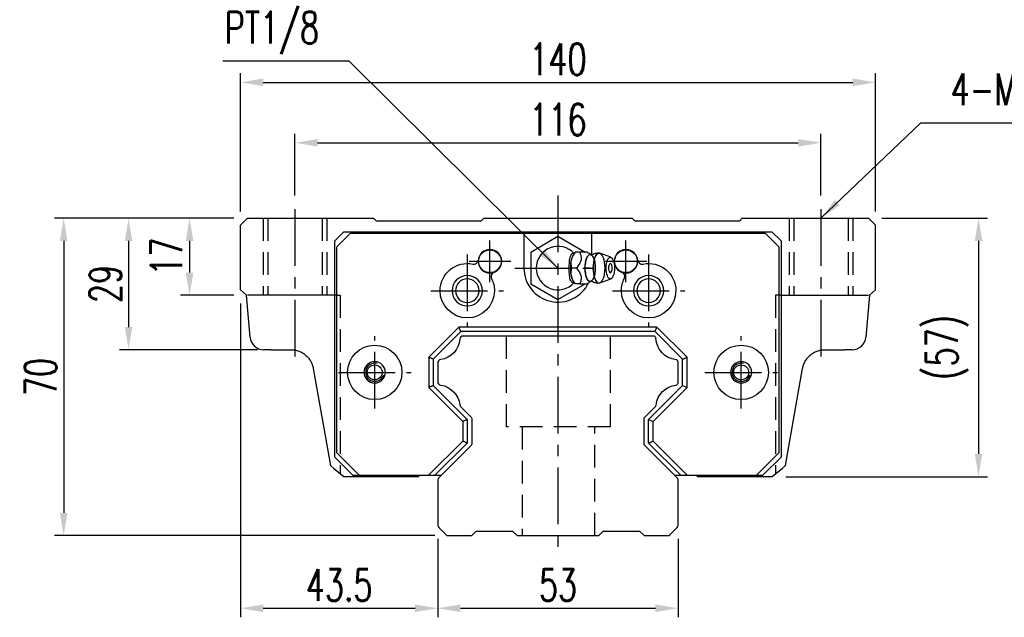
# Model space of a CAD drawing. Header units: millimetres. Extents: x 714 to 1297, y 174 to 394.
# Tile 1 of 51: x 714 to 931, y 184 to 316. Entities that reach past the tile are written whole.
import ezdxf

# ---------------------------------------------------------------- set-up
doc = ezdxf.new("R2010")
doc.units = ezdxf.units.MM
doc.header["$LTSCALE"] = 10
doc.linetypes.add('CENTER', pattern=[2, 1.25, -0.25, 0.25, -0.25])
doc.linetypes.add('DASHED', pattern=[0.75, 0.5, -0.25])
for name, color, linetype in [('2', 7, 'Continuous'), ('4', 7, 'Continuous'), ('CL', 1, 'CENTER'), ('DIM', 4, 'Continuous'), ('HID', 2, 'DASHED'), ('OUT', 3, 'Continuous')]:
    doc.layers.add(name, color=color, linetype=linetype)
doc.styles.add('DIM-7', font='SIMPLEX.shx', dxfattribs={"width": 0.7, "bigfont": 'chineset.shx'})
doc.dimstyles.new('CNS', dxfattribs={"dimtxt": 3.5, "dimasz": 2.5, "dimexe": 1, "dimexo": 1.5, "dimgap": 0.09, "dimtad": 0, "dimdsep": 46, "dimtxsty": 'DIM-7', "dimcen": 0.09, "dimclrd": 1, "dimclre": 1, "dimclrt": 4, "dimadec": 0, "dimazin": 0, "dimtfac": 1, "dimtix": 1, "dimtmove": 2, "dimatfit": 3, "dimfxl": 1, "dimtvp": 0.971429, "dimtolj": 1, "dimarcsym": 0})

# ---------------------------------------------------------------- blocks, each defined once
blk = doc.blocks.new('*D66')
at = {"layer": 'DEFPOINTS', "color": 0, "transparency": 16777216}
for p in [(902.57, 301.8), (762.57, 270.29), (902.57, 270.29)]:
    blk.add_point(p, dxfattribs=at)
at = {"layer": 'DIM', "color": 7, "lineweight": -2, "transparency": 16777216}
for p, q in [((762.57, 273.29), (762.57, 303.8)), ((767.57, 301.8), (897.57, 301.8)), ((902.57, 273.29), (902.57, 303.8))]:
    blk.add_line(p, q, dxfattribs=at)
at = {"layer": 'DIM', "color": 7, "transparency": 16777216}
for points in [[(767.57, 302.64), (767.57, 300.97), (762.57, 301.8)], [(897.57, 302.64), (897.57, 300.97), (902.57, 301.8)]]:
    blk.add_solid(points, dxfattribs=at)
at = {"layer": 'DIM', "color": 7, "transparency": 16777216, "insert": (832.57, 306.9), "char_height": 7, "attachment_point": 5, "style": 'DIM-7'}
blk.add_mtext('\\A1;140', dxfattribs=at)
blk = doc.blocks.new('*D67')
at = {"layer": 'DEFPOINTS', "color": 0, "transparency": 16777216}
for p in [(890.57, 288.47), (774.57, 273.84), (890.57, 273.84)]:
    blk.add_point(p, dxfattribs=at)
at = {"layer": 'DIM', "color": 7, "lineweight": -2, "transparency": 16777216}
for p, q in [((774.57, 276.84), (774.57, 290.47)), ((890.57, 276.84), (890.57, 290.47)), ((779.57, 288.47), (885.57, 288.47))]:
    blk.add_line(p, q, dxfattribs=at)
at = {"layer": 'DIM', "color": 7, "transparency": 16777216}
for points in [[(779.57, 289.31), (779.57, 287.64), (774.57, 288.47)], [(885.57, 289.31), (885.57, 287.64), (890.57, 288.47)]]:
    blk.add_solid(points, dxfattribs=at)
at = {"layer": 'DIM', "color": 7, "transparency": 16777216, "insert": (832.57, 293.57), "char_height": 7, "attachment_point": 5, "style": 'DIM-7'}
blk.add_mtext('\\A1;116', dxfattribs=at)
blk = doc.blocks.new('*D68')
at = {"layer": 'DEFPOINTS', "color": 0, "transparency": 16777216}
for p in [(901.02, 271.84), (879.81, 214.84), (925.31, 214.84)]:
    blk.add_point(p, dxfattribs=at)
at = {"layer": 'DIM', "color": 7, "lineweight": -2, "transparency": 16777216}
for p, q in [((904.02, 271.84), (927.31, 271.84)), ((925.31, 266.84), (925.31, 219.84)), ((882.81, 214.84), (927.31, 214.84))]:
    blk.add_line(p, q, dxfattribs=at)
at = {"layer": 'DIM', "color": 7, "transparency": 16777216}
for points in [[(924.48, 266.84), (926.14, 266.84), (925.31, 271.84)], [(924.48, 219.84), (926.14, 219.84), (925.31, 214.84)]]:
    blk.add_solid(points, dxfattribs=at)
at = {"layer": 'DIM', "color": 7, "transparency": 16777216, "insert": (918.38, 243.34), "char_height": 7, "attachment_point": 5, "rotation": 90, "style": 'DIM-7'}
blk.add_mtext('\\A1;(57)', dxfattribs=at)
blk = doc.blocks.new('*D69')
at = {"layer": 'DEFPOINTS', "color": 0, "transparency": 16777216}
for p in [(806.07, 204.15), (859.07, 204.15), (859.07, 185.83)]:
    blk.add_point(p, dxfattribs=at)
at = {"layer": 'DIM', "color": 7, "lineweight": -2, "transparency": 16777216}
for p, q in [((806.07, 201.15), (806.07, 183.83)), ((859.07, 201.15), (859.07, 183.83)), ((811.07, 185.83), (854.07, 185.83))]:
    blk.add_line(p, q, dxfattribs=at)
at = {"layer": 'DIM', "color": 7, "transparency": 16777216}
for points in [[(811.07, 186.66), (811.07, 184.99), (806.07, 185.83)], [(854.07, 186.66), (854.07, 184.99), (859.07, 185.83)]]:
    blk.add_solid(points, dxfattribs=at)
at = {"layer": 'DIM', "color": 7, "transparency": 16777216, "insert": (832.57, 190.93), "char_height": 7, "attachment_point": 5, "style": 'DIM-7'}
blk.add_mtext('\\A1;53', dxfattribs=at)
blk = doc.blocks.new('*D70')
at = {"layer": 'DEFPOINTS', "color": 0, "transparency": 16777216}
for p in [(762.57, 256.06), (806.07, 204.15), (806.07, 185.83)]:
    blk.add_point(p, dxfattribs=at)
at = {"layer": 'DIM', "color": 7, "lineweight": -2, "transparency": 16777216}
for p, q in [((762.57, 253.06), (762.57, 183.83)), ((806.07, 201.15), (806.07, 183.83)), ((767.57, 185.83), (801.07, 185.83))]:
    blk.add_line(p, q, dxfattribs=at)
at = {"layer": 'DIM', "color": 7, "transparency": 16777216}
for points in [[(767.57, 186.66), (767.57, 184.99), (762.57, 185.83)], [(801.07, 186.66), (801.07, 184.99), (806.07, 185.83)]]:
    blk.add_solid(points, dxfattribs=at)
at = {"layer": 'DIM', "color": 7, "transparency": 16777216, "insert": (784.32, 190.93), "char_height": 7, "attachment_point": 5, "style": 'DIM-7'}
blk.add_mtext('\\A1;43.5', dxfattribs=at)
blk = doc.blocks.new('*D71')
at = {"layer": 'DEFPOINTS', "color": 0, "transparency": 16777216}
for p in [(764.12, 271.84), (751.33, 254.84), (764.12, 254.84)]:
    blk.add_point(p, dxfattribs=at)
at = {"layer": 'DIM', "color": 7, "lineweight": -2, "transparency": 16777216}
for p, q in [((761.12, 271.84), (749.33, 271.84)), ((751.33, 266.84), (751.33, 259.84)), ((761.12, 254.84), (749.33, 254.84))]:
    blk.add_line(p, q, dxfattribs=at)
at = {"layer": 'DIM', "color": 7, "transparency": 16777216}
for points in [[(750.5, 266.84), (752.17, 266.84), (751.33, 271.84)], [(750.5, 259.84), (752.17, 259.84), (751.33, 254.84)]]:
    blk.add_solid(points, dxfattribs=at)
at = {"layer": 'DIM', "color": 7, "transparency": 16777216, "insert": (746.23, 263.34), "char_height": 7, "attachment_point": 5, "rotation": 90, "style": 'DIM-7'}
blk.add_mtext('\\A1;17', dxfattribs=at)
blk = doc.blocks.new('*D72')
at = {"layer": 'DEFPOINTS', "color": 0, "transparency": 16777216}
for p in [(764.12, 271.84), (737.88, 242.84), (769.3, 242.84)]:
    blk.add_point(p, dxfattribs=at)
at = {"layer": 'DIM', "color": 7, "lineweight": -2, "transparency": 16777216}
for p, q in [((761.12, 271.84), (735.88, 271.84)), ((737.88, 266.84), (737.88, 247.84)), ((766.3, 242.84), (735.88, 242.84))]:
    blk.add_line(p, q, dxfattribs=at)
at = {"layer": 'DIM', "color": 7, "transparency": 16777216}
for points in [[(737.05, 266.84), (738.71, 266.84), (737.88, 271.84)], [(737.05, 247.84), (738.71, 247.84), (737.88, 242.84)]]:
    blk.add_solid(points, dxfattribs=at)
at = {"layer": 'DIM', "color": 7, "transparency": 16777216, "insert": (732.78, 257.34), "char_height": 7, "attachment_point": 5, "rotation": 90, "style": 'DIM-7'}
blk.add_mtext('\\A1;29', dxfattribs=at)
blk = doc.blocks.new('*D73')
at = {"layer": 'DEFPOINTS', "color": 0, "transparency": 16777216}
for p in [(764.12, 271.84), (723.57, 201.84), (808.38, 201.84)]:
    blk.add_point(p, dxfattribs=at)
at = {"layer": 'DIM', "color": 7, "lineweight": -2, "transparency": 16777216}
for p, q in [((761.12, 271.84), (721.57, 271.84)), ((723.57, 266.84), (723.57, 206.84)), ((805.38, 201.84), (721.57, 201.84))]:
    blk.add_line(p, q, dxfattribs=at)
at = {"layer": 'DIM', "color": 7, "transparency": 16777216}
for points in [[(722.73, 266.84), (724.4, 266.84), (723.57, 271.84)], [(722.73, 206.84), (724.4, 206.84), (723.57, 201.84)]]:
    blk.add_solid(points, dxfattribs=at)
at = {"layer": 'DIM', "color": 7, "transparency": 16777216, "insert": (718.47, 236.84), "char_height": 7, "attachment_point": 5, "rotation": 90, "style": 'DIM-7'}
blk.add_mtext('\\A1;70', dxfattribs=at)

msp = doc.modelspace()

# ---------------------------------------------------------------- linework, layer by layer
at = {"layer": '2', "color": 7, "linetype": 'DASHED'}
for p, q in [((767.565, 271.843), (767.565, 254.843)), ((768.565, 271.843), (768.565, 254.843)), ((780.565, 271.843), (780.565, 254.843)), ((781.565, 271.843), (781.565, 254.843)), ((883.565, 271.843), (883.565, 254.843)), ((884.565, 271.843), (884.565, 254.843)), ((896.565, 271.843), (896.565, 254.843)), ((897.565, 271.843), (897.565, 254.843)), ((783.765, 254.843), (784.565, 254.843)), ((784.565, 254.843), (784.565, 215.481)), ((880.565, 254.843), (880.565, 215.481)), ((881.765, 254.843), (880.565, 254.843)), ((821.183, 245.843), (821.183, 225.843)), ((844.183, 225.843), (844.183, 245.843)), ((844.183, 225.843), (821.183, 225.843)), ((824.683, 225.843), (824.683, 201.843)), ((840.683, 201.843), (840.683, 225.843))]:
    msp.add_line(p, q, dxfattribs=at)
at = {"layer": '2', "color": 7, "linetype": 'Continuous'}
for p, q in [((832.565, 267.771), (826.565, 264.307)), ((838.565, 264.307), (832.565, 267.771)), ((826.565, 264.307), (826.565, 257.379)), ((836.393, 264.345), (836.085, 263.979)), ((839.006, 264.343), (837.41, 264.343)), ((844.242, 263.22), (841.795, 264.112)), ((841.795, 257.575), (844.242, 258.466)), ((826.565, 257.379), (832.565, 253.915)), ((832.565, 253.915), (838.565, 257.379)), ((836.085, 257.708), (836.393, 257.342)), ((853.687, 245.843), (811.68, 245.843)), ((806.065, 239.914), (806.065, 235.771)), ((859.065, 235.551), (859.065, 240.135)), ((811.065, 230.344), (813.419, 227.991)), ((851.712, 227.988), (854.066, 230.342)), ((813.565, 227.637), (813.565, 222.048)), ((851.565, 222.051), (851.565, 227.634)), ((813.419, 221.695), (806.358, 214.634)), ((858.773, 214.637), (851.712, 221.698)), ((806.065, 213.927), (806.065, 204.155)), ((859.065, 204.152), (859.065, 213.93)), ((806.285, 203.625), (807.847, 202.063)), ((813.567, 201.843), (814.567, 202.842)), ((814.566, 202.843), (822.566, 202.843)), ((822.566, 202.844), (823.566, 201.843)), ((841.566, 201.843), (842.566, 202.843)), ((842.566, 202.843), (850.566, 202.843)), ((850.566, 202.844), (851.566, 201.843)), ((857.287, 202.063), (858.846, 203.622)), ((808.377, 201.843), (813.567, 201.843)), ((823.566, 201.843), (841.566, 201.843)), ((851.566, 201.843), (856.756, 201.843))]:
    msp.add_line(p, q, dxfattribs=at)
for centre, radius, start, end in [((832.565, 260.843), 4.8, 41.84413, 318.15588), ((842.714, 260.843), 1.817, 0, 25.36197), ((842.714, 260.843), 1.817, 334.63803, 0), ((811.68, 245.093), 0.75, 90, 175.35118), ((853.687, 245.343), 0.5, 2.22905, 90), ((806.815, 239.914), 0.75, 98.23971, 180), ((858.565, 240.135), 0.5, 0, 84.02428), ((806.815, 235.771), 0.75, 180, 261.76029), ((858.565, 235.551), 0.5, 275.97572, 0), ((811.419, 230.698), 0.5, 185.97786, 225), ((853.712, 230.695), 0.5, 314.99998, 354.04843), ((807.065, 213.927), 1, 135.00001, 180), ((858.065, 213.93), 1, 0, 45), ((806.815, 204.155), 0.75, 180, 225.00008), ((858.315, 204.152), 0.75, 314.99994, 0), ((808.377, 202.593), 0.75, 225.00008, 270), ((856.756, 202.593), 0.75, 270, 314.99994)]:
    msp.add_arc(centre, radius, start, end, dxfattribs=at)
at = {"layer": '2', "color": 7, "linetype": 'Continuous', "extrusion": (0, 0, -1)}
for centre, radius, start, end in [((-859.133, 245.555), 4.95, 275.97572, 357.77095), ((-805.999, 245.555), 4.95, 184.64882, 261.76029), ((-805.999, 230.13), 4.95, 98.23971, 174.02214), ((-859.133, 230.13), 4.95, 5.95157, 84.02428), ((-813.065, 227.637), 0.5, 135, 180), ((-852.065, 227.634), 0.5, 0, 45.00002), ((-813.065, 222.048), 0.5, 180, 224.99999), ((-852.065, 222.051), 0.5, 315, 0)]:
    msp.add_arc(centre, radius, start, end, dxfattribs=at)
at = {"layer": '2', "color": 7, "linetype": 'Continuous'}
for centre, major_axis, start_param, end_param in [((836.631, 260.843), (0, 3.445), 0.4270949, 2.7144982), ((839.653, 260.843), (0, 2.962), 0, 3.1415928), ((839.653, 260.843), (0, 2.962), 6.0887993, 6.2831853), ((841.621, 260.843), (0, 3.3), 0, 3.1415926), ((841.621, 260.843), (0, 3.3), 6.1447586, 6.2831853), ((844.115, 260.843), (0, 1), 0, 3.1415928), ((844.115, 260.843), (0, 1), 5.6040129, 6.2831853), ((844.115, 260.843), (0, 1), 3.1415926, 3.8208643), ((839.653, 260.843), (0, 2.962), 3.1415926, 3.3370582), ((841.621, 260.843), (0, 3.3), 3.1415927, 3.2801171)]:
    msp.add_ellipse(centre, major_axis=major_axis, ratio=0.382683, start_param=start_param, end_param=end_param, dxfattribs=at)
for centre, major_axis in [((839.653, 260.843), (0, 2.962)), ((841.621, 260.843), (0, 3.3)), ((844.115, 260.843), (0, 2.4))]:
    msp.add_ellipse(centre, major_axis=major_axis, ratio=0.382683, dxfattribs=at)
for points, knots in [([(836.133, 257.655), (836.088, 257.621), (836.042, 257.597), (835.905, 257.557), (835.811, 257.571), (835.637, 257.682), (835.554, 257.777), (835.41, 258.027), (835.346, 258.183), (835.238, 258.543), (835.193, 258.753), (835.1, 259.349), (835.072, 259.76), (835.039, 260.76), (835.042, 261.364), (835.099, 262.26), (835.131, 262.567), (835.224, 263.086), (835.28, 263.309), (835.419, 263.684), (835.503, 263.841), (835.675, 264.039), (835.762, 264.095), (835.935, 264.127), (836.022, 264.106), (836.114, 264.045), (836.123, 264.039), (836.133, 264.032)], [0, 0, 0, 0, 0.0360275, 0.0360275, 0.1070265, 0.1070265, 0.1753847, 0.1753847, 0.2415106, 0.2415106, 0.3113086, 0.3113086, 0.4329125, 0.4329125, 0.6100429, 0.6100429, 0.7029399, 0.7029399, 0.7803107, 0.7803107, 0.858407, 0.858407, 0.9263707, 0.9263707, 0.9927712, 0.9927712, 1, 1, 1, 1]), ([(835.636, 260.843), (835.465, 261.39), (835.387, 261.976), (835.654, 263.198), (835.994, 263.793), (836.409, 264.343)], [0, 0, 0, 0, 0.5, 0.5, 1, 1, 1, 1]), ([(837.41, 264.343), (837.529, 263.997), (837.64, 263.643), (837.698, 263.014), (837.68, 262.745), (837.534, 262.218), (837.407, 261.956), (837.074, 261.409), (836.857, 261.124), (836.637, 260.843)], [0, 0, 0, 0, 0.316279, 0.316279, 0.5305075, 0.5305075, 0.7443494, 0.7443494, 1, 1, 1, 1]), ([(839.897, 263.747), (839.722, 263.833), (839.393, 264.019), (839.091, 264.255), (838.991, 264.358), (838.99, 264.359)], [0, 0, 0, 0, 0.4665667, 0.9926759, 1, 1, 1, 1]), ([(840.041, 263.742), (840.042, 263.741), (840.041, 263.74), (839.906, 263.731), (839.892, 263.74), (839.888, 263.744)], [0, 0, 0, 0, 0.2139158, 0.7161953, 1, 1, 1, 1]), ([(841.621, 264.121), (841.456, 264.131), (841.057, 264.121), (840.515, 263.976), (840.171, 263.803), (840.043, 263.725)], [0, 0, 0, 0, 0.2958099, 0.7301371, 1, 1, 1, 1]), ([(836.409, 257.343), (835.997, 257.89), (835.66, 258.476), (835.387, 259.698), (835.464, 260.293), (835.636, 260.843)], [0, 0, 0, 0, 0.5, 0.5, 1, 1, 1, 1]), ([(836.637, 260.843), (836.909, 260.497), (837.177, 260.143), (837.512, 259.514), (837.613, 259.245), (837.7, 258.718), (837.689, 258.456), (837.597, 257.909), (837.507, 257.624), (837.41, 257.343)], [0, 0, 0, 0, 0.316279, 0.316279, 0.5305075, 0.5305075, 0.7443494, 0.7443494, 1, 1, 1, 1]), ([(837.41, 257.343), (837.965, 257.343), (838.526, 257.343), (838.983, 257.343), (839.022, 257.343), (839.007, 257.343)], [0, 0, 0, 0, 0.6004936, 0.6004936, 1, 1, 1, 1]), ([(839.009, 257.34), (839.027, 257.358), (839.166, 257.495), (839.469, 257.725), (839.785, 257.883), (839.897, 257.933)], [0, 0, 0, 0, 0.0950335, 0.7034174, 1, 1, 1, 1]), ([(839.883, 257.939), (839.899, 257.948), (839.93, 257.968), (840.066, 257.929), (840.053, 257.94), (840.051, 257.942)], [0, 0, 0, 0, 0.3884838, 0.9316371, 1, 1, 1, 1]), ([(840.048, 257.961), (840.179, 257.881), (840.524, 257.706), (841.065, 257.567), (841.459, 257.553), (841.621, 257.561)], [0, 0, 0, 0, 0.2760067, 0.7089354, 1, 1, 1, 1])]:
    msp.add_open_spline(points, degree=3, knots=knots, dxfattribs=at)
for points, degree in [([(836.409, 264.343), (836.398, 264.343), (836.392, 264.343), (836.392, 264.343)], 3), ([(837.41, 264.343), (836.409, 264.343)], 1), ([(836.637, 260.843), (835.636, 260.843)], 1), ([(837.41, 257.343), (836.409, 257.343)], 1)]:
    msp.add_open_spline(points, degree=degree, dxfattribs=at)
at = {"layer": '4', "color": 7, "linetype": 'DASHED'}
msp.add_open_spline([(839.73, 260.843), (838.729, 260.843)], degree=1, dxfattribs=at)
at = {"layer": 'CL', "color": 7}
for p, q in [((832.565, 276.843), (832.565, 196.843)), ((774.565, 273.843), (774.565, 240.767)), ((890.565, 273.843), (890.565, 240.767)), ((817.565, 257.743), (817.565, 266.943)), ((847.565, 257.743), (847.565, 266.943)), ((812.565, 263.843), (812.565, 247.843)), ((852.565, 263.843), (852.565, 247.843)), ((812.965, 262.343), (822.165, 262.343)), ((823.065, 260.843), (842.065, 260.843)), ((842.965, 262.343), (852.165, 262.343)), ((804.565, 255.843), (820.565, 255.843)), ((844.565, 255.843), (860.565, 255.843)), ((792.165, 229.843), (792.165, 245.843)), ((872.965, 229.843), (872.965, 245.843)), ((784.165, 237.843), (800.165, 237.843)), ((864.965, 237.843), (880.965, 237.843))]:
    msp.add_line(p, q, dxfattribs=at)
at = {"layer": 'HID', "color": 7}
for p, q in [((804.065, 241.172), (804.065, 241.172)), ((861.065, 241.171), (861.065, 241.17)), ((811.565, 227.013), (811.565, 227.014))]:
    msp.add_line(p, q, dxfattribs=at)
at = {"layer": 'OUT', "color": 7}
for p, q in [((764.115, 271.843), (762.565, 270.293)), ((764.115, 271.843), (791.915, 271.843)), ((792.565, 271.193), (791.915, 271.843)), ((816.215, 271.843), (815.565, 271.193)), ((816.215, 271.843), (848.915, 271.843)), ((849.565, 271.193), (848.915, 271.843)), ((873.215, 271.843), (872.565, 271.193)), ((873.215, 271.843), (901.015, 271.843)), ((902.565, 270.293), (901.015, 271.843)), ((762.565, 256.063), (762.565, 270.293)), ((815.565, 271.193), (792.565, 271.193)), ((872.565, 271.193), (849.565, 271.193)), ((902.565, 256.063), (902.565, 270.293)), ((783.365, 266.844), (785.365, 268.843)), ((786.765, 268.443), (783.765, 265.443)), ((785.365, 268.843), (879.766, 268.843)), ((878.365, 268.443), (786.765, 268.443)), ((825.065, 268.443), (825.065, 260.843)), ((840.065, 263.738), (840.065, 268.443)), ((881.365, 265.443), (878.365, 268.443)), ((879.766, 268.843), (881.765, 266.844)), ((783.365, 219.143), (783.365, 266.844)), ((783.765, 265.443), (783.765, 220.143)), ((881.365, 220.143), (881.365, 265.443)), ((881.765, 266.844), (881.765, 219.143)), ((762.565, 256.063), (763.866, 254.843)), ((764.676, 245.582), (763.866, 254.843)), ((783.765, 254.843), (764.115, 254.843)), ((881.765, 254.843), (901.015, 254.843)), ((901.265, 254.843), (900.455, 245.582)), ((901.265, 254.843), (902.565, 256.063)), ((810.736, 247.843), (804.065, 241.172)), ((854.393, 247.843), (810.736, 247.843)), ((811.151, 246.843), (810.736, 247.843)), ((861.065, 241.17), (854.393, 247.843)), ((811.151, 246.843), (805.065, 240.758)), ((853.978, 246.843), (811.151, 246.843)), ((860.065, 240.756), (853.978, 246.843)), ((769.298, 242.843), (767.664, 242.843)), ((769.298, 242.843), (773.693, 242.843)), ((804.065, 241.172), (804.065, 234.513)), ((861.065, 234.515), (861.065, 241.17)), ((891.438, 242.843), (895.833, 242.843)), ((897.466, 242.843), (895.833, 242.843)), ((805.065, 240.758), (805.065, 234.927)), ((860.065, 234.929), (860.065, 240.756)), ((778.617, 238.711), (782.392, 217.305)), ((882.739, 217.305), (886.514, 238.711)), ((804.065, 234.513), (811.565, 227.013)), ((805.065, 234.927), (812.565, 227.427)), ((852.565, 227.429), (860.065, 234.929)), ((853.565, 227.015), (861.065, 234.515)), ((860.065, 234.929), (861.065, 234.515)), ((811.565, 227.013), (811.565, 222.67)), ((812.565, 227.427), (812.565, 222.256)), ((852.565, 222.256), (852.565, 227.429)), ((852.565, 227.429), (853.565, 227.015)), ((853.565, 222.67), (853.565, 227.015)), ((811.565, 222.67), (804.038, 215.143)), ((812.565, 222.256), (805.452, 215.143)), ((859.678, 215.143), (852.565, 222.256)), ((861.093, 215.143), (853.565, 222.67)), ((783.765, 220.143), (788.765, 215.143)), ((876.365, 215.143), (881.365, 220.143)), ((783.065, 216.74), (782.392, 217.305)), ((783.365, 219.143), (787.365, 215.143)), ((877.765, 215.143), (881.765, 219.143)), ((882.739, 217.305), (882.065, 216.74)), ((783.065, 216.74), (785.325, 214.843)), ((787.365, 215.143), (788.765, 215.143)), ((788.765, 215.143), (806.867, 215.143)), ((801.805, 214.843), (802.105, 215.143)), ((858.266, 215.143), (876.365, 215.143)), ((863.025, 215.143), (863.325, 214.843)), ((876.365, 215.143), (877.765, 215.143)), ((879.805, 214.843), (882.065, 216.74)), ((785.325, 214.843), (801.805, 214.843)), ((863.325, 214.843), (879.805, 214.843))]:
    msp.add_line(p, q, dxfattribs=at)
for centre, radius in [((817.565, 262.333), 2.5), ((847.565, 262.333), 2.5), ((792.165, 237.843), 1.65), ((872.965, 237.843), 1.65)]:
    msp.add_circle(centre, radius, dxfattribs=at)
at = {"layer": 'OUT', "color": 7, "extrusion": (0, 0, -1)}
for centre in [(-812.565, 255.843), (-852.565, 255.843)]:
    msp.add_circle(centre, 2.6, dxfattribs=at)
at = {"layer": 'OUT', "color": 7}
for centre, radius, start, end in [((817.565, 262.343), 2.6, 0, 180), ((847.565, 262.343), 2.6, 0, 180), ((813.983, 262.698), 1, 258.31645, 354.34133), ((817.565, 262.343), 2.6, 180, 0), ((832.565, 260.843), 7.5, 180, 334.50068), ((847.565, 262.343), 2.6, 180, 0), ((851.148, 262.698), 1, 185.65867, 281.68355), ((812.565, 255.843), 3.35, 0, 180), ((818.827, 258.972), 1, 110.52149, 206.54637), ((846.303, 258.972), 1, 333.45363, 69.47851), ((852.565, 255.843), 3.35, 0, 180), ((812.565, 255.843), 3.35, 180, 0), ((852.565, 255.843), 3.35, 180, 0), ((767.664, 245.843), 3, 185, 270), ((897.466, 245.843), 3, 270, 355), ((792.165, 237.843), 2.35, 0, 180), ((792.165, 237.843), 2, 75, 345), ((872.965, 237.843), 2.35, 0, 180), ((872.965, 237.843), 2, 75, 345), ((792.165, 237.843), 2.35, 180, 0), ((872.965, 237.843), 2.35, 180, 0)]:
    msp.add_arc(centre, radius, start, end, dxfattribs=at)
at = {"layer": 'OUT', "color": 7, "extrusion": (0, 0, -1)}
for centre, start, end in [((-812.565, 255.843), 0, 101.68355), ((-852.565, 255.843), 78.31645, 180), ((-812.565, 255.843), 153.45363, 180), ((-852.565, 255.843), 0, 26.54637), ((-812.565, 255.843), 180, 0), ((-852.565, 255.843), 180, 0), ((-792.165, 237.843), 0, 180), ((-872.965, 237.843), 0, 180), ((-792.165, 237.843), 180, 0), ((-872.965, 237.843), 180, 0)]:
    msp.add_arc(centre, 6, start, end, dxfattribs=at)
at = {"layer": 'OUT', "color": 7}
for points in [[(853.978, 246.843), (854.393, 247.843)], [(805.065, 240.758), (804.065, 241.172)], [(860.065, 240.756), (861.065, 241.171)], [(805.065, 234.927), (804.065, 234.514)], [(812.565, 227.427), (811.565, 227.014)], [(812.565, 222.256), (811.565, 222.671)], [(852.565, 222.256), (853.565, 222.671)]]:
    msp.add_open_spline(points, degree=1, dxfattribs=at)
for points in [[(773.693, 242.843), (773.989, 242.843), (774.28, 242.817), (774.856, 242.715), (775.142, 242.638), (775.693, 242.435), (775.956, 242.311), (776.458, 242.02), (776.698, 241.85), (777.139, 241.478), (777.341, 241.275), (777.712, 240.833), (777.879, 240.593), (778.167, 240.095), (778.289, 239.835), (778.489, 239.288), (778.566, 239.003), (778.617, 238.711)], [(886.514, 238.711), (886.565, 239.003), (886.641, 239.284), (886.839, 239.828), (886.962, 240.092), (887.253, 240.595), (887.418, 240.831), (887.786, 241.271), (887.992, 241.478), (888.435, 241.852), (888.67, 242.018), (889.17, 242.309), (889.437, 242.435), (889.989, 242.638), (890.271, 242.714), (890.846, 242.817), (891.142, 242.843), (891.438, 242.843)]]:
    msp.add_open_spline(points, degree=3, knots=[0, 0, 0, 0, 0.125, 0.125, 0.25, 0.25, 0.375, 0.375, 0.5, 0.5, 0.625, 0.625, 0.75, 0.75, 0.875, 0.875, 1, 1, 1, 1], dxfattribs=at)

# ---------------------------------------------------------------- texts
at = {"layer": 'DIM', "color": 7, "char_height": 7, "style": 'DIM-7'}
for s, insert, attachment_point in [('\\A1;PT1/8', (779.9, 308.034), 9), ('\\A1;4-M14dp17,%%C20', (919.16, 294.443), 7)]:
    msp.add_mtext(s, dxfattribs=dict(at, insert=insert, attachment_point=attachment_point))

# ---------------------------------------------------------------- dimensions: what is measured, and where the dimension line sits
at = {"layer": 'DIM', "color": 7}
for base, p1, p2, angle, picture, middle in [((902.565, 301.802), (762.565, 270.293), (902.565, 270.293), 180, '*D66', (832.565, 306.902)), ((723.566, 201.843), (764.115, 271.843), (808.377, 201.843), 90, '*D73', (718.466, 236.843)), ((737.88, 242.843), (764.115, 271.843), (769.298, 242.843), 90, '*D72', (732.78, 257.343)), ((751.332, 254.843), (764.115, 271.843), (764.115, 254.843), 90, '*D71', (746.232, 263.343)), ((806.065, 185.826), (762.565, 256.063), (806.065, 204.155), 180, '*D70', (784.315, 190.926))]:
    dim = msp.add_linear_dim(base=base, p1=p1, p2=p2, angle=angle, dimstyle='CNS', override={"dimscale": 2, "dimgap": 0.8, "dimtad": 1, "dimclrd": 7, "dimclre": 7, "dimclrt": 7, "dimadec": 2, "dimazin": 2, "dimtmove": 1}, dxfattribs=at)
    dim.commit()
    dim.dimension.update_dxf_attribs({"geometry": picture, "text_midpoint": middle})
for base, p1, p2, picture, middle in [((890.565, 288.474), (774.565, 273.843), (890.565, 273.843), '*D67', (832.565, 293.574)), ((859.065, 185.826), (806.065, 204.155), (859.065, 204.152), '*D69', (832.565, 190.926))]:
    dim = msp.add_linear_dim(base=base, p1=p1, p2=p2, dimstyle='CNS', override={"dimscale": 2, "dimgap": 0.8, "dimtad": 1, "dimclrd": 7, "dimclre": 7, "dimclrt": 7, "dimadec": 2, "dimazin": 2, "dimtmove": 1}, dxfattribs=at)
    dim.commit()
    dim.dimension.update_dxf_attribs({"geometry": picture, "text_midpoint": middle})
dim = msp.add_linear_dim(base=(925.311, 214.843), p1=(901.015, 271.843), p2=(879.805, 214.843), angle=90, text='(<>)', dimstyle='CNS', override={"dimscale": 2, "dimgap": 0.8, "dimtad": 1, "dimclrd": 7, "dimclre": 7, "dimclrt": 7, "dimadec": 2, "dimazin": 2, "dimtmove": 1}, dxfattribs=at)
dim.commit()
dim.dimension.update_dxf_attribs({"geometry": '*D68', "text_midpoint": (918.378, 243.343)})

# ---------------------------------------------------------------- leaders
at = {"layer": 'DIM', "color": 7, "annotation_type": 0, "has_hookline": 1}
for points, hookline_direction, text_width in [([(832.565, 260.843), (786.5, 306.434), (781.5, 306.434)], 1, 21.233), ([(890.565, 271.843), (912.56, 292.843), (917.56, 292.843)], 0, 56.7)]:
    msp.add_leader(points, dimstyle='CNS', override={"dimscale": 2, "dimgap": 0.8, "dimtad": 1, "dimclrd": 7, "dimclre": 4, "dimadec": 2, "dimazin": 2, "dimtmove": 1}, dxfattribs=dict(at, hookline_direction=hookline_direction, text_width=text_width))

doc.saveas('drawing.dxf')
